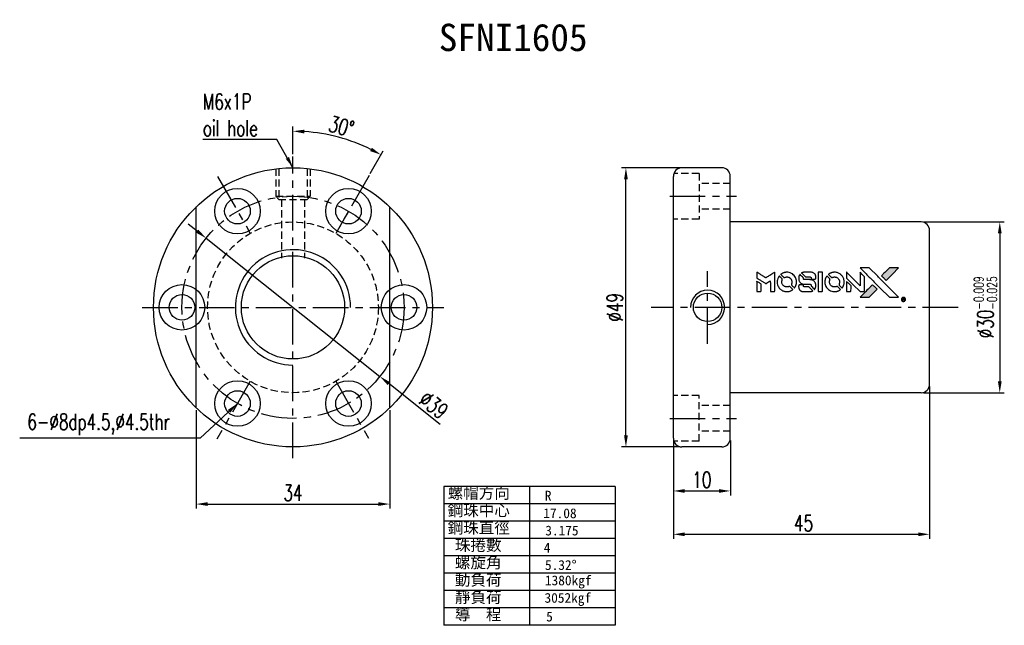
# Model space of a CAD drawing. Extents: x 81 to 689, y -211 to 131.
import ezdxf
from ezdxf.enums import TextEntityAlignment as Align

# ---------------------------------------------------------------- set-up
doc = ezdxf.new("R2010")
doc.units = 0
doc.header["$MEASUREMENT"] = 0
doc.linetypes.add('CENTER', pattern=[2, 1.25, -0.25, 0.25, -0.25])
doc.linetypes.add('HIDDEN', pattern=[0.375, 0.25, -0.125])
doc.layers.get('0').update_dxf_attribs({"linetype": 'CONTINUOUS'})
doc.layers.add('CL', color=1, linetype='CENTER')
doc.layers.add('HID', color=2, linetype='HIDDEN')
doc.styles.add('CHN', font='SIMPLEX.shx', dxfattribs={"width": 0.7, "bigfont": 'CHINESET.shx'})
doc.styles.add('T', font='KAIU.TTF')
doc.dimstyles.get("Standard").update_dxf_attribs({"dimscale": 0, "dimtxt": 4, "dimasz": 3, "dimexe": 1, "dimexo": 0.5, "dimgap": 1, "dimtad": 1, "dimdsep": 46, "dimtxsty": 'CHN', "dimcen": 0.09, "dimclrd": 256, "dimclre": 256, "dimclrt": 256, "dimadec": 0, "dimazin": 0, "dimtp": 1, "dimtm": 1, "dimtfac": 0.6, "dimtix": 1, "dimtmove": 2, "dimatfit": 3, "dimfxl": 1, "dimtvp": 0.85, "dimtolj": 1, "dimarcsym": 0})

# ---------------------------------------------------------------- blocks, each defined once
blk = doc.blocks.new('*D6')
at = {"color": 0, "lineweight": -2, "transparency": 16777216}
for p, q in [((674.4, 95.86), (688.62, 95.86)), ((687.82, 93.86), (687.82, 67.86)), ((674.4, 65.86), (688.62, 65.86))]:
    blk.add_line(p, q, dxfattribs=at)
at = {"color": 0, "transparency": 16777216}
for points in [[(687.49, 93.86), (688.15, 93.86), (687.82, 95.86)], [(687.49, 67.86), (688.15, 67.86), (687.82, 65.86)]]:
    blk.add_solid(points, dxfattribs=at)
at = {"color": 0, "transparency": 16777216, "insert": (685.3, 80.86), "char_height": 2.8, "attachment_point": 5, "rotation": 90, "style": 'CHN'}
blk.add_mtext('\\A1;%%C30{\\H1.68;\\S-0.009^ -0.025;}', dxfattribs=at)
blk = doc.blocks.new('*D7')
at = {"color": 0, "lineweight": -2, "transparency": 16777216}
for p, q in [((546.85, 94.25), (545.29, 95.49)), ((548.42, 93), (578.94, 68.73)), ((589.51, 60.32), (580.51, 67.48))]:
    blk.add_line(p, q, dxfattribs=at)
at = {"color": 0, "transparency": 16777216}
for points in [[(547.06, 94.51), (546.64, 93.98), (548.42, 93)], [(580.71, 67.74), (580.3, 67.22), (578.94, 68.73)]]:
    blk.add_solid(points, dxfattribs=at)
at = {"color": 0, "transparency": 16777216, "insert": (588.39, 63.71), "char_height": 2.8, "attachment_point": 5, "rotation": 321.5056, "style": 'CHN'}
blk.add_mtext('\\A1;∅39', dxfattribs=at)
blk = doc.blocks.new('*D2')
at = {"color": 0, "lineweight": -2, "transparency": 16777216}
for p, q in [((630.5, 57.46), (630.5, 47.82)), ((640.5, 57.46), (640.5, 47.82)), ((632.5, 48.62), (638.5, 48.62))]:
    blk.add_line(p, q, dxfattribs=at)
at = {"color": 0, "transparency": 16777216}
for points in [[(632.5, 48.95), (632.5, 48.29), (630.5, 48.62)], [(638.5, 48.95), (638.5, 48.29), (640.5, 48.62)]]:
    blk.add_solid(points, dxfattribs=at)
at = {"color": 0, "transparency": 16777216, "insert": (635.5, 50.58), "char_height": 2.8, "attachment_point": 5, "style": 'CHN'}
blk.add_mtext('\\A1;10', dxfattribs=at)
blk = doc.blocks.new('*D3')
at = {"color": 0, "lineweight": -2, "transparency": 16777216}
for p, q in [((675.5, 66.96), (675.5, 40.21)), ((630.5, 56.96), (630.5, 40.21)), ((632.5, 41.01), (673.5, 41.01))]:
    blk.add_line(p, q, dxfattribs=at)
at = {"color": 0, "transparency": 16777216}
for points in [[(632.5, 41.34), (632.5, 40.68), (630.5, 41.01)], [(673.5, 41.34), (673.5, 40.68), (675.5, 41.01)]]:
    blk.add_solid(points, dxfattribs=at)
at = {"color": 0, "transparency": 16777216, "insert": (653, 42.97), "char_height": 2.8, "attachment_point": 5, "style": 'CHN'}
blk.add_mtext('\\A1;{\\fPMingLiU|b0|i0|c136|p18;\\H0.71429x;\\W1;\\C256; }45', dxfattribs=at)
blk = doc.blocks.new('*D4')
at = {"color": 0, "lineweight": -2, "transparency": 16777216}
for p, q in [((631.6, 105.36), (621.36, 105.36)), ((622.16, 58.36), (622.16, 103.36)), ((631.6, 56.36), (621.36, 56.36))]:
    blk.add_line(p, q, dxfattribs=at)
at = {"color": 0, "transparency": 16777216}
for points in [[(621.83, 103.36), (622.49, 103.36), (622.16, 105.36)], [(621.83, 58.36), (622.49, 58.36), (622.16, 56.36)]]:
    blk.add_solid(points, dxfattribs=at)
at = {"color": 0, "transparency": 16777216, "insert": (620.2, 80.86), "char_height": 2.8, "attachment_point": 5, "rotation": 90, "style": 'CHN'}
blk.add_mtext('\\A1;%%C49', dxfattribs=at)
blk = doc.blocks.new('*D5')
at = {"color": 0, "lineweight": -2, "transparency": 16777216}
for p, q in [((563.68, 107.76), (563.68, 112.59)), ((577.26, 104.38), (579.54, 108.34))]:
    blk.add_line(p, q, dxfattribs=at)
blk.add_arc((563.68, 80.86), 30.93, 63.7056, 86.2944, dxfattribs=at)
at = {"color": 0, "transparency": 16777216}
for points in [[(565.67, 111.39), (565.69, 112.06), (563.68, 111.79)], [(577.54, 108.89), (577.22, 108.3), (579.14, 107.65)]]:
    blk.add_solid(points, dxfattribs=at)
at = {"color": 0, "transparency": 16777216, "insert": (572.19, 112.63), "char_height": 2.8, "attachment_point": 5, "rotation": 345, "style": 'CHN'}
blk.add_mtext('\\A1;30°', dxfattribs=at)
blk = doc.blocks.new('*D8')
at = {"color": 0, "lineweight": -2, "transparency": 16777216}
for p, q in [((546.68, 62.82), (546.68, 45.52)), ((580.68, 62.82), (580.68, 45.52)), ((548.68, 46.32), (578.68, 46.32))]:
    blk.add_line(p, q, dxfattribs=at)
at = {"color": 0, "transparency": 16777216}
for points in [[(548.68, 46.65), (548.68, 45.99), (546.68, 46.32)], [(578.68, 46.65), (578.68, 45.99), (580.68, 46.32)]]:
    blk.add_solid(points, dxfattribs=at)
at = {"color": 0, "transparency": 16777216, "insert": (563.68, 48.28), "char_height": 2.8, "attachment_point": 5, "style": 'CHN'}
blk.add_mtext('\\A1;34', dxfattribs=at)

msp = doc.modelspace()

# ---------------------------------------------------------------- hatches: boundary and pattern name
at = {"linetype": 'Continuous'}
h = msp.add_hatch(color=0, dxfattribs=at)
h.dxf.hatch_style = 1
h.paths.add_polyline_path([(670.052, 87.807), (669.247, 87.807), (668.442, 87.807), (667.748, 87.108, 0.000288), (667.482, 86.84, 0.000479), (667.258, 86.613, 0.000013), (667.056, 86.408, 0.197177), (667.054, 86.405, 0.1112764), (667.055, 86.403, 0.0015954), (667.3, 86.155, 0.0005055), (667.453, 86.002), (667.852, 85.603), (668.952, 86.705)])
h.paths.add_polyline_path([(665.577, 83.332), (666.282, 84.037), (665.882, 84.437, 0.000476), (665.729, 84.59, 0.0015067), (665.48, 84.836, 0.2256647), (665.477, 84.836, 0.0011115), (665.14, 84.501, 0.0003511), (664.932, 84.292, 0.000108), (664.05, 83.407, 0.0006916), (663.605, 82.958, 0.0000771), (663.297, 82.647, 0.1975269), (663.292, 82.636, 0.2961744), (663.296, 82.632, 0.0041949), (663.69, 82.627, 0.0005293), (664.083, 82.627), (664.873, 82.627)])

# ---------------------------------------------------------------- linework, layer by layer
at = {"color": 0, "ltscale": 5}
for p, q in [((630.496, 57.863), (630.496, 103.863)), ((638.996, 105.363), (631.996, 105.363)), ((640.496, 57.863), (640.496, 103.863)), ((546.678, 63.22), (546.678, 98.505)), ((573.428, 97.75), (571.178, 93.853)), ((580.678, 63.22), (580.678, 98.505)), ((673.996, 95.863), (640.496, 95.863)), ((675.496, 67.363), (675.496, 94.363)), ((673.996, 65.863), (640.496, 65.863)), ((638.996, 56.363), (631.996, 56.363))]:
    msp.add_line(p, q, dxfattribs=at)
at = {"color": 0}
for p, q in [((620.246, 49.434), (590.148, 49.434)), ((590.148, 49.434), (590.148, 25.033)), ((605.197, 49.434), (605.197, 25.033)), ((620.246, 49.434), (620.246, 25.033)), ((620.246, 46.384), (590.148, 46.384)), ((620.246, 43.334), (590.148, 43.334)), ((620.246, 40.284), (590.148, 40.284)), ((620.246, 37.234), (590.148, 37.234)), ((620.246, 34.183), (590.148, 34.183)), ((620.246, 31.133), (590.148, 31.133)), ((620.246, 28.083), (590.148, 28.083)), ((620.246, 25.033), (590.148, 25.033))]:
    msp.add_line(p, q, dxfattribs=at)
for points in [[(645.132, 86.517), (645.132, 86.004), (645.272, 85.918, -0.000297), (645.358, 85.865, -0.000037), (645.546, 85.75, -0.000043), (645.769, 85.614, -0.000036), (646.007, 85.468, 0.000044), (646.24, 85.325, 0.000063), (646.447, 85.198, 0.000035), (646.621, 85.091, 0.0009), (646.669, 85.062), (646.737, 85.021), (646.828, 85.076, 0.001175), (646.88, 85.108, 0.000208), (646.977, 85.168, 0.000225), (647.09, 85.239, 0.000203), (647.208, 85.313, -0.000711), (647.32, 85.383, -0.001119), (647.417, 85.442, -0.000263), (647.502, 85.494, -0.04589), (647.511, 85.499, -0.519312), (647.519, 85.493, -0.001914), (647.522, 85.356, -0.003124), (647.523, 85.129, -0.000285), (647.524, 84.564), (647.524, 83.625), (647.851, 83.625, 0.001727), (648.086, 83.626, 0.025279), (648.169, 83.631, 0.073886), (648.217, 83.643, 0.07426), (648.26, 83.669, 0.03264), (648.271, 83.68, 0.01784), (648.283, 83.694, 0.017712), (648.294, 83.709, 0.026854), (648.302, 83.723), (648.32, 83.756), (648.322, 85.394), (648.324, 87.032), (648.306, 87.021, -0.004595), (648.293, 87.013, -0.00016), (648.243, 86.982, -0.000298), (648.184, 86.945, -0.000208), (648.118, 86.904, 0.000986), (647.923, 86.782, 0.00025), (647.606, 86.585, 0.000268), (647.269, 86.373, 0.000436), (646.983, 86.193, -0.002932), (646.888, 86.134, -0.004718), (646.807, 86.086, -0.001113), (646.736, 86.044, -0.227179), (646.728, 86.043, -0.045982), (646.72, 86.047, -0.000145), (646.624, 86.106, -0.000825), (646.516, 86.173, -0.000517), (646.39, 86.251, 0.000056), (645.957, 86.52, 0.000289), (645.718, 86.669, 0.000481), (645.539, 86.779, 0.000418), (645.352, 86.894), (645.132, 87.029)], [(650.244, 87.014, 0.024131), (650.099, 86.991, 0.022344), (649.952, 86.955, 0.021883), (649.806, 86.904, 0.020884), (649.663, 86.84, 0.010669), (649.582, 86.797, 0.010389), (649.502, 86.751, 0.010913), (649.431, 86.706, 0.022227), (649.377, 86.666), (649.357, 86.65), (649.615, 86.397, 0.002452), (649.715, 86.299, 0.003628), (649.805, 86.215, 0.001662), (649.881, 86.143, 0.070159), (649.9, 86.13, 0.047671), (649.914, 86.125, 0.018624), (649.935, 86.12, 0.017921), (649.959, 86.116, 0.018804), (649.983, 86.113, 0.018255), (650.015, 86.113, 0.041312), (650.039, 86.115, 0.037164), (650.065, 86.122, 0.012342), (650.1, 86.135, -0.015101), (650.186, 86.167, -0.035998), (650.252, 86.184, -0.033244), (650.323, 86.192, -0.011249), (650.426, 86.194, -0.004059), (650.511, 86.193, -0.019693), (650.559, 86.191, -0.027943), (650.598, 86.185, -0.014411), (650.646, 86.173, -0.033089), (650.761, 86.134, -0.033887), (650.869, 86.08, -0.034021), (650.969, 86.012, -0.033942), (651.058, 85.931, -0.02816), (651.138, 85.839, -0.035032), (651.2, 85.744, -0.035269), (651.249, 85.642, -0.029196), (651.286, 85.528, -0.037862), (651.31, 85.396, -0.043657), (651.312, 85.269, -0.043064), (651.292, 85.141, -0.035184), (651.25, 85.01, 0.033699), (651.23, 84.947, 0.052815), (651.222, 84.892, 0.059167), (651.226, 84.84, 0.058972), (651.242, 84.791, 0.059208), (651.265, 84.753, 0.021125), (651.307, 84.705, 0.008691), (651.385, 84.625, 0.000851), (651.577, 84.437, 0.001873), (651.675, 84.341, 0.013884), (651.723, 84.297, 0.022355), (651.752, 84.274, 0.341453), (651.765, 84.274, 0.073011), (651.789, 84.301, 0.004587), (651.848, 84.391, 0.00748), (651.905, 84.484, 0.016837), (651.945, 84.557, 0.028606), (652.023, 84.735, 0.031352), (652.078, 84.914, 0.031004), (652.11, 85.101, 0.0268), (652.12, 85.3, 0.026698), (652.109, 85.511, 0.03002), (652.075, 85.711, 0.030357), (652.018, 85.904, 0.028554), (651.937, 86.092, 0.062944), (651.704, 86.442, 0.062206), (651.391, 86.724, 0.062448), (651.019, 86.919, 0.064355), (650.614, 87.014, 0.017377), (650.533, 87.02, 0.008369), (650.429, 87.021, 0.008367), (650.325, 87.019, 0.01757)], [(652.677, 86.578, 0.023289), (652.626, 86.497, 0.026845), (652.584, 86.415, 0.026047), (652.551, 86.327, 0.019751), (652.523, 86.228, 0.013249), (652.511, 86.172, 0.025169), (652.505, 86.126, 0.016532), (652.502, 86.069, 0.002937), (652.502, 85.961, 0.003317), (652.502, 85.866, 0.011808), (652.504, 85.805, 0.01777), (652.509, 85.759, 0.021476), (652.516, 85.716, 0.04325), (652.573, 85.536, 0.045753), (652.658, 85.371, 0.04649), (652.771, 85.228, 0.047672), (652.907, 85.109, 0.025315), (652.966, 85.071, 0.015208), (653.039, 85.032, 0.01512), (653.115, 84.997, 0.022488), (653.184, 84.971, 0.027857), (653.291, 84.944, 0.034138), (653.393, 84.93, 0.014286), (653.55, 84.925, 0.00124), (653.948, 84.924, -0.00103), (654.192, 84.923, -0.002552), (654.37, 84.922, -0.001594), (654.506, 84.919, -0.047676), (654.54, 84.915, -0.085307), (654.599, 84.892, -0.097789), (654.644, 84.85, -0.085947), (654.674, 84.79, -0.051339), (654.688, 84.712, 0.014634), (654.691, 84.685, 0.015028), (654.696, 84.658, 0.014927), (654.701, 84.636, 0.059415), (654.706, 84.623, 0.070595), (654.727, 84.594, 0.00028), (655.009, 84.31, 0.000111), (655.297, 84.018, 0.200239), (655.309, 84.013, 0.268906), (655.317, 84.018, 0.001866), (655.357, 84.088, 0.007532), (655.394, 84.155, 0.017818), (655.418, 84.207, 0.013256), (655.442, 84.264, 0.011636), (655.463, 84.325, 0.011528), (655.481, 84.387, 0.012303), (655.496, 84.449, 0.0423), (655.509, 84.545, 0.013657), (655.512, 84.69, 0.013857), (655.507, 84.835, 0.037428), (655.493, 84.937, 0.014927), (655.476, 85.005, 0.0122), (655.454, 85.077, 0.012518), (655.43, 85.144, 0.023062), (655.406, 85.197, 0.065961), (655.277, 85.388, 0.06055), (655.098, 85.546, 0.059676), (654.885, 85.658, 0.060497), (654.652, 85.716, 0.025683), (654.602, 85.719, 0.001528), (654.451, 85.722, 0.002124), (654.261, 85.723, 0.001173), (654.028, 85.724, -0.000809), (653.62, 85.724, -0.017164), (653.499, 85.729, -0.063931), (653.436, 85.742, -0.108429), (653.39, 85.77, -0.052941), (653.364, 85.8, -0.063675), (653.346, 85.834, -0.050562), (653.336, 85.877, -0.020337), (653.329, 85.938, 0.009897), (653.326, 85.975, 0.016482), (653.322, 86.006, 0.019019), (653.317, 86.03, 0.06043), (653.311, 86.046, 0.076267), (653.285, 86.081, 0.00054), (653.019, 86.345, 0.000307), (652.746, 86.613, 0.142594), (652.724, 86.625, 0.232419), (652.718, 86.624, 0.022995), (652.706, 86.613, 0.024627), (652.692, 86.597, 0.015407)], [(653.42, 87.017, 0.018538), (653.369, 87.011, 0.010695), (653.308, 86.999, 0.01068), (653.247, 86.985, 0.017678), (653.197, 86.97, 0.013849), (653.14, 86.949, 0.011814), (653.08, 86.924, 0.004513), (653.026, 86.899, 0.290035), (653.02, 86.89, 0.196418), (653.022, 86.886, 0.000124), (653.12, 86.787, 0.001477), (653.229, 86.676, 0.000898), (653.359, 86.546), (653.697, 86.207), (654.121, 86.205, -0.001471), (654.441, 86.203, -0.028714), (654.54, 86.196, -0.097073), (654.595, 86.178, -0.084199), (654.643, 86.139, -0.042698), (654.665, 86.109, -0.053912), (654.68, 86.077, -0.051004), (654.689, 86.041, -0.032967), (654.691, 85.999, 0.00807), (654.692, 85.978, 0.003023), (654.693, 85.947, 0.002994), (654.695, 85.914, 0.003629), (654.696, 85.883), (654.702, 85.811), (655.026, 85.811, 0.001618), (655.181, 85.811, 0.005206), (655.284, 85.813, 0.00535), (655.355, 85.816, 0.060675), (655.383, 85.821, 0.048484), (655.399, 85.827, 0.02389), (655.417, 85.838, 0.022812), (655.436, 85.851, 0.02462), (655.453, 85.866, 0.061781), (655.486, 85.907, 0.080179), (655.504, 85.951, 0.048561), (655.513, 86.015, 0.010021), (655.515, 86.127, 0.016602), (655.51, 86.278, 0.031409), (655.494, 86.399, 0.036474), (655.466, 86.504, 0.03439), (655.422, 86.606, 0.065928), (655.31, 86.767, 0.069066), (655.162, 86.89, 0.065697), (654.979, 86.973, 0.051559), (654.765, 87.014, 0.020904), (654.651, 87.02, 0.000451), (654.09, 87.021, 0.000419), (653.527, 87.022, 0.022759)], [(655.905, 85.326), (655.907, 83.629), (656.24, 83.629), (656.573, 83.629), (656.612, 83.649, 0.071429), (656.645, 83.672, 0.054799), (656.674, 83.706, 0.053585), (656.695, 83.746, 0.060698), (656.706, 83.788, 0.033975), (656.711, 83.858, 0.000112), (656.711, 84.721, 0.000726), (656.709, 85.565, 0.001084), (656.706, 86.304), (656.7, 87.023), (656.302, 87.023), (655.903, 87.023)], [(658.612, 87.014, 0.023681), (658.471, 86.992, 0.022402), (658.33, 86.957, 0.021929), (658.19, 86.909, 0.020503), (658.052, 86.847, 0.013745), (657.973, 86.806, 0.009767), (657.887, 86.755, 0.009658), (657.808, 86.705, 0.027804), (657.757, 86.666), (657.738, 86.649), (657.987, 86.4, 0.002053), (658.107, 86.281, 0.006738), (658.188, 86.203, 0.007826), (658.245, 86.151, 0.063909), (658.275, 86.131, 0.061532), (658.319, 86.116, 0.068674), (658.365, 86.112, 0.052072), (658.419, 86.121, 0.019648), (658.492, 86.144, -0.018366), (658.582, 86.172, -0.0288), (658.661, 86.189, -0.029061), (658.741, 86.197, -0.019155), (658.833, 86.197, -0.053809), (659.033, 86.167, -0.058833), (659.215, 86.096, -0.058566), (659.376, 85.984, -0.052525), (659.514, 85.834, -0.044733), (659.592, 85.707, -0.040573), (659.649, 85.564, -0.041123), (659.681, 85.416, -0.04951), (659.686, 85.273, -0.017369), (659.679, 85.206, -0.024255), (659.668, 85.147, -0.023787), (659.652, 85.088, -0.015798), (659.627, 85.023, 0.010631), (659.611, 84.982, 0.033653), (659.603, 84.953, 0.037806), (659.599, 84.925, 0.016307), (659.598, 84.888, 0.068179), (659.608, 84.816, 0.095747), (659.637, 84.758, 0.033418), (659.705, 84.681, 0.002133), (659.921, 84.47, 0.001452), (660.042, 84.353, 0.012393), (660.098, 84.302, 0.020479), (660.132, 84.275, 0.344362), (660.145, 84.275, 0.074287), (660.172, 84.305, 0.005454), (660.23, 84.396, 0.008391), (660.289, 84.493, 0.017097), (660.33, 84.571, 0.027375), (660.399, 84.732, 0.02835), (660.449, 84.898, 0.027723), (660.48, 85.071, 0.023913), (660.494, 85.256, 0.027047), (660.489, 85.478, 0.031685), (660.459, 85.687, 0.032425), (660.403, 85.886, 0.031013), (660.322, 86.079, 0.037914), (660.187, 86.307, 0.040153), (660.02, 86.508, 0.039834), (659.823, 86.681, 0.036173), (659.594, 86.827, 0.040752), (659.369, 86.925, 0.035885), (659.122, 86.991, 0.035491), (658.866, 87.021, 0.037615)], [(660.893, 86.524), (660.893, 86.009), (662.087, 84.817), (663.281, 83.625), (663.613, 83.627, 0.0008), (663.827, 83.629, 0.010795), (663.905, 83.631, 0.030495), (663.948, 83.636, 0.080372), (663.978, 83.646, 0.03816), (664.006, 83.664, 0.041799), (664.03, 83.686, 0.042486), (664.05, 83.711, 0.042078), (664.066, 83.74, 0.099276), (664.075, 83.78, 0.003302), (664.078, 83.946, 0.002586), (664.079, 84.236, 0.000204), (664.078, 85.007), (664.075, 86.243), (663.678, 86.639), (663.281, 87.035), (663.277, 85.847), (663.273, 84.66), (662.104, 85.834, 0.000253), (661.655, 86.286, 0.000412), (661.273, 86.668, 0.000041), (660.931, 87.01, 0.041338), (660.914, 87.024), (660.893, 87.04)], [(664.239, 86.839, -0.000056), (664.721, 86.356, -0.000021), (665.397, 85.678, -0.000021), (666.133, 84.94, -0.000025), (666.823, 84.249), (668.441, 82.627), (669.242, 82.629), (670.044, 82.631), (668.963, 83.719, 0.000274), (668.443, 84.242, 0.000123), (667.76, 84.928, 0.000121), (667.037, 85.653, 0.000165), (666.384, 86.307), (664.886, 87.807), (664.08, 87.807), (663.273, 87.807)], [(667.748, 87.108, 0.000288), (667.482, 86.84, 0.000479), (667.258, 86.613, 0.000013), (667.056, 86.408, 0.197177), (667.054, 86.405, 0.197497), (667.056, 86.402, 0.00004), (667.172, 86.285, 0.000836), (667.3, 86.155, 0.000505), (667.453, 86.002), (667.852, 85.603), (668.952, 86.705), (670.052, 87.807), (669.247, 87.807), (668.442, 87.807)], [(645.132, 84.528), (645.132, 83.625), (645.461, 83.625, 0.000842), (645.67, 83.625, 0.010591), (645.749, 83.627, 0.028995), (645.793, 83.632, 0.069543), (645.825, 83.642, 0.051063), (645.854, 83.659, 0.039932), (645.882, 83.683, 0.039414), (645.905, 83.712, 0.045845), (645.923, 83.743, 0.094811), (645.931, 83.775, 0.007124), (645.934, 83.863, 0.004713), (645.935, 84.015, 0.000534), (645.935, 84.357), (645.935, 84.943), (645.852, 84.994, 0.000828), (645.611, 85.143, 0.000879), (645.374, 85.288, 0.000048), (645.142, 85.429, 0.137596), (645.135, 85.431, 0.413028), (645.134, 85.429, 0.000016), (645.133, 85.166, 0.000623), (645.132, 84.874, 0.000374)], [(649.047, 86.324, 0.064158), (648.837, 85.93, 0.06356), (648.733, 85.495, 0.064004), (648.742, 85.05, 0.066747), (648.863, 84.629, 0.04321), (649.007, 84.365, 0.044737), (649.193, 84.134, 0.044901), (649.416, 83.94, 0.044184), (649.672, 83.788, 0.026293), (649.866, 83.706, 0.033344), (650.053, 83.653, 0.033227), (650.246, 83.625, 0.025815), (650.458, 83.619, 0.023119), (650.661, 83.634, 0.031044), (650.842, 83.667, 0.031337), (651.017, 83.722, 0.024258), (651.199, 83.802, 0.015622), (651.263, 83.837, 0.008495), (651.34, 83.883, 0.008415), (651.412, 83.93, 0.020814), (651.463, 83.968), (651.487, 83.987), (651.243, 84.233, 0.002843), (651.06, 84.416, 0.033917), (650.984, 84.482, 0.087906), (650.927, 84.51, 0.073302), (650.861, 84.52, 0.022047), (650.828, 84.518, 0.026465), (650.798, 84.514, 0.022233), (650.764, 84.506, 0.009985), (650.721, 84.492, -0.039011), (650.563, 84.453, -0.044398), (650.408, 84.441, -0.045096), (650.256, 84.456, -0.04265), (650.106, 84.499, -0.071154), (649.894, 84.616, -0.068827), (649.721, 84.788, -0.068713), (649.6, 85.002, -0.070507), (649.544, 85.238, -0.028605), (649.54, 85.339, -0.031418), (649.548, 85.437, -0.031044), (649.568, 85.534, -0.02668), (649.601, 85.633, 0.038913), (649.619, 85.691, 0.043732), (649.627, 85.749, 0.047754), (649.625, 85.803, 0.075756), (649.611, 85.847, 0.07294), (649.596, 85.869, 0.003456), (649.534, 85.936, 0.005023), (649.452, 86.022, 0.002422), (649.346, 86.13, 0.000819), (649.25, 86.226, 0.001349), (649.169, 86.307, 0.0001), (649.095, 86.38, 0.205335), (649.092, 86.381, 0.219821), (649.09, 86.38, 0.002494), (649.077, 86.364, 0.007089), (649.063, 86.346, 0.004494)], [(652.632, 84.821, 0.065483), (652.593, 84.802, 0.053271), (652.558, 84.772, 0.052018), (652.528, 84.734, 0.0556), (652.508, 84.692, 0.036839), (652.501, 84.665, 0.026922), (652.496, 84.633, 0.016905), (652.494, 84.59, 0.004317), (652.494, 84.52, 0.016369), (652.5, 84.373, 0.029936), (652.515, 84.255, 0.03418), (652.543, 84.151, 0.031327), (652.585, 84.048, 0.046935), (652.661, 83.922, 0.054053), (652.757, 83.819, 0.053701), (652.872, 83.738, 0.045364), (653.01, 83.678, 0.032479), (653.131, 83.647, 0.03386), (653.254, 83.631, 0.013578), (653.447, 83.626, 0.001155), (653.943, 83.627, 0.000413), (654.369, 83.629, 0.005008), (654.533, 83.632, 0.013199), (654.626, 83.637, 0.033956), (654.692, 83.647, 0.013909), (654.761, 83.664, 0.010864), (654.834, 83.686, 0.010938), (654.902, 83.709, 0.028702), (654.948, 83.73), (654.983, 83.748), (654.641, 84.095), (654.299, 84.442), (653.899, 84.441, -0.001504), (653.728, 84.442, -0.00328), (653.597, 84.443, -0.001901), (653.495, 84.445, -0.061333), (653.47, 84.449, -0.063621), (653.435, 84.464, -0.048633), (653.402, 84.488, -0.046769), (653.372, 84.519, -0.047961), (653.349, 84.555, -0.02678), (653.336, 84.585, -0.050957), (653.329, 84.611, -0.029398), (653.325, 84.646, -0.00401), (653.323, 84.719), (653.319, 84.837), (652.997, 84.836, 0.001061), (652.805, 84.836, 0.009147), (652.719, 84.834, 0.020721), (652.668, 84.83, 0.051619)], [(657.421, 86.321, 0.018008), (657.373, 86.247, 0.009842), (657.319, 86.154, 0.009807), (657.269, 86.058, 0.015716), (657.23, 85.973, 0.048467), (657.134, 85.67, 0.045841), (657.096, 85.347, 0.046006), (657.118, 85.025, 0.049638), (657.199, 84.72, 0.064819), (657.408, 84.324, 0.06695), (657.711, 84, 0.066691), (658.089, 83.766, 0.063505), (658.522, 83.636, 0.03135), (658.632, 83.624, 0.010439), (658.795, 83.621, 0.010391), (658.958, 83.624, 0.032408), (659.067, 83.636, 0.015696), (659.195, 83.662, 0.018095), (659.316, 83.695, 0.018551), (659.43, 83.736, 0.018352), (659.542, 83.786, 0.015568), (659.616, 83.825, 0.009832), (659.7, 83.875, 0.009795), (659.778, 83.926, 0.023727), (659.834, 83.967), (659.856, 83.985), (659.612, 84.233, 0.001528), (659.474, 84.372, 0.010022), (659.403, 84.441, 0.019586), (659.357, 84.48, 0.061865), (659.322, 84.501, 0.055054), (659.27, 84.518, 0.061607), (659.217, 84.522, 0.048725), (659.156, 84.513, 0.020221), (659.075, 84.49, -0.017722), (658.988, 84.464, -0.02685), (658.911, 84.449, -0.02759), (658.834, 84.442, -0.020233), (658.749, 84.443, -0.04793), (658.586, 84.467, -0.048386), (658.43, 84.521, -0.047866), (658.287, 84.605, -0.044964), (658.159, 84.716, -0.04333), (658.052, 84.849, -0.050921), (657.975, 84.992, -0.051473), (657.93, 85.146, -0.0459), (657.915, 85.312, -0.019014), (657.918, 85.392, -0.024114), (657.927, 85.466, -0.025081), (657.943, 85.536, -0.023892), (657.966, 85.605, 0.008624), (657.986, 85.659, 0.026486), (657.997, 85.697, 0.035074), (658.002, 85.73, 0.02756), (658.003, 85.765, 0.087163), (657.992, 85.822, 0.073291), (657.961, 85.876, 0.028074), (657.894, 85.952, 0.002594), (657.717, 86.131), (657.465, 86.383)], [(660.893, 84.524), (660.893, 83.624), (661.228, 83.627), (661.563, 83.629), (661.602, 83.653, 0.03146), (661.62, 83.665, 0.026444), (661.637, 83.681, 0.026444), (661.652, 83.698, 0.031457), (661.665, 83.716), (661.689, 83.754), (661.691, 84.2), (661.693, 84.645), (661.299, 85.034, 0.000745), (661.148, 85.183, 0.001228), (661.019, 85.309, 0.000087), (660.903, 85.421, 0.195134), (660.899, 85.423, 0.412117), (660.896, 85.42, 0.000048), (660.895, 85.159, 0.00109), (660.893, 84.868, 0.000653)], [(664.932, 84.292, 0.000108), (664.05, 83.407, 0.000692), (663.604, 82.958, 0.000077), (663.297, 82.647, 0.197527), (663.292, 82.636, 0.410182), (663.298, 82.631, 0.000493), (663.462, 82.629, 0.002424), (663.69, 82.627, 0.000529), (664.082, 82.627), (664.873, 82.627), (665.577, 83.332), (666.282, 84.037), (665.882, 84.437, 0.000476), (665.729, 84.59, 0.000789), (665.599, 84.719, 0.000035), (665.481, 84.836, 0.19758), (665.478, 84.837, 0.198396), (665.475, 84.836, 0.000019), (665.316, 84.677, 0.000582), (665.14, 84.501, 0.000351)], [(670.818, 82.599, 0.082374), (670.715, 82.552, 0.083404), (670.633, 82.474, 0.082663), (670.58, 82.373, 0.07897), (670.562, 82.259, 0.084941), (670.584, 82.131, 0.08953), (670.647, 82.02, 0.090743), (670.743, 81.939, 0.090193), (670.863, 81.898, 0.10067), (670.998, 81.904, 0.099454), (671.121, 81.963, 0.097736), (671.213, 82.065, 0.09365), (671.261, 82.197, 0.07584), (671.262, 82.298, 0.068415), (671.233, 82.398, 0.068328), (671.179, 82.487, 0.075277), (671.104, 82.555, 0.059367), (671.04, 82.587, 0.048986), (670.967, 82.606, 0.048519), (670.891, 82.61, 0.055347)], [(670.769, 82.251), (670.769, 82.049), (670.792, 82.049), (670.816, 82.049), (670.818, 82.134), (670.82, 82.219), (670.87, 82.222), (670.919, 82.224), (670.954, 82.17, -0.003356), (670.968, 82.147, -0.002757), (670.983, 82.122, -0.002784), (670.997, 82.099, -0.007382), (671.007, 82.083, 0.019487), (671.018, 82.063, 0.098302), (671.027, 82.054, 0.116932), (671.038, 82.05, 0.032798), (671.056, 82.049), (671.087, 82.049), (671.065, 82.087, 0.005748), (671.055, 82.105, 0.002522), (671.04, 82.128, 0.002495), (671.024, 82.153, 0.00334), (671.01, 82.176), (670.976, 82.227), (671.003, 82.241, 0.066516), (671.03, 82.26, 0.085926), (671.049, 82.284, 0.082934), (671.058, 82.313, 0.05747), (671.06, 82.348, 0.023576), (671.057, 82.369, 0.043538), (671.053, 82.385, 0.050891), (671.047, 82.398, 0.049897), (671.038, 82.41, 0.067884), (671.011, 82.432, 0.077412), (670.981, 82.445, 0.049266), (670.939, 82.451, 0.012208), (670.868, 82.453), (670.769, 82.453)], [(670.986, 82.389, -0.120545), (671.001, 82.37, -0.09136), (671.007, 82.344, -0.087576), (671.004, 82.317, -0.098026), (670.991, 82.293, -0.079907), (670.98, 82.283, -0.087697), (670.966, 82.277, -0.041371), (670.944, 82.274, -0.005557), (670.896, 82.272), (670.816, 82.269), (670.816, 82.337), (670.816, 82.405), (670.891, 82.405, -0.007471), (670.932, 82.405, -0.035301), (670.955, 82.402, -0.060486), (670.971, 82.397, -0.063546)]]:
    msp.add_lwpolyline(points, format="xyb", close=True, dxfattribs=at)
at = {"color": 0, "ltscale": 5}
for centre, radius in [((563.678, 80.863), 24.5), ((553.928, 97.75), 4), ((573.428, 97.75), 4), ((553.928, 97.75), 2.25), ((573.428, 97.75), 2.25), ((563.678, 80.863), 9.07), ((544.178, 80.863), 4), ((583.178, 80.863), 4), ((544.178, 80.863), 2.25), ((583.178, 80.863), 2.25), ((636.502, 80.863), 2.5), ((553.928, 63.975), 4), ((573.428, 63.975), 4), ((553.928, 63.975), 2.25), ((573.428, 63.975), 2.25)]:
    msp.add_circle(centre, radius, dxfattribs=at)
for centre, radius, start, end in [((631.996, 103.863), 1.5, 90, 180.00001), ((638.996, 103.863), 1.5, 0, 90), ((673.996, 94.363), 1.5, 0, 90), ((563.678, 80.863), 10.125, 0.00001, 270.00002), ((636.502, 80.863), 3, 270, 180), ((673.996, 67.363), 1.5, 270.00001, 0.00001), ((631.996, 57.863), 1.5, 180.00001, 270.00001), ((638.996, 57.863), 1.5, 270.00001, 0.00001)]:
    msp.add_arc(centre, radius, start, end, dxfattribs=at)
at = {"layer": 'CL', "color": 0, "ltscale": 5}
for p, q in [((563.678, 54.363), (563.678, 107.363)), ((550.428, 103.812), (556.178, 93.853)), ((577.058, 104.037), (571.178, 93.853)), ((629.85, 100.363), (641.576, 100.363)), ((636.502, 74.482), (636.502, 87.234)), ((537.178, 80.863), (590.178, 80.863)), ((680.496, 80.863), (626.567, 80.863)), ((556.178, 67.872), (550.33, 57.743)), ((571.178, 67.872), (576.928, 57.913)), ((629.85, 61.363), (641.576, 61.363))]:
    msp.add_line(p, q, dxfattribs=at)
msp.add_circle((563.678, 80.863), 19.5, dxfattribs=at)
at = {"layer": 'HID', "color": 0, "ltscale": 5}
for p, q in [((560.678, 105.178), (560.678, 100.363)), ((561.178, 105.178), (561.178, 99.786)), ((566.178, 105.178), (566.178, 99.786)), ((566.678, 105.178), (566.678, 100.363)), ((634.996, 104.363), (630.582, 104.363)), ((634.996, 104.363), (634.996, 96.363)), ((640.496, 102.613), (634.996, 102.613)), ((560.678, 100.363), (561.178, 99.786)), ((560.678, 100.363), (566.678, 100.363)), ((566.678, 100.363), (566.178, 99.786)), ((561.178, 99.786), (566.178, 99.786)), ((561.678, 99.786), (561.678, 89.497)), ((565.678, 99.786), (565.678, 89.497)), ((640.496, 98.113), (634.996, 98.113)), ((634.996, 96.363), (630.496, 96.363)), ((634.996, 65.363), (630.496, 65.363)), ((634.996, 57.363), (634.996, 65.363)), ((640.496, 63.613), (634.996, 63.613)), ((640.496, 59.113), (634.996, 59.113)), ((634.996, 57.363), (630.582, 57.363))]:
    msp.add_line(p, q, dxfattribs=at)
msp.add_circle((563.678, 80.863), 15, dxfattribs=at)

# ---------------------------------------------------------------- texts
at = {"color": 0, "style": 'T'}
msp.add_text('SFNI1605', height=4.8, dxfattribs=at).set_placement((602.353, 128.261), align=Align.MIDDLE)
for s, height, p in [('螺帽方向', 2, (590.855, 47.269)), ('R', 1.72, (607.912, 46.935)), ('鋼珠中心', 2, (590.855, 44.219)), ('17.08', 1.7203, (607.645, 43.845)), ('鋼珠直徑', 2, (590.855, 41.169)), ('3.175', 1.7203, (607.989, 40.815)), ('珠捲數', 2, (592.125, 38.118)), (' 4', 1.7203, (606.553, 37.786)), ('螺旋角', 2, (592.125, 35.068)), ('5.32%%d', 1.7203, (607.94, 34.756)), ('動負荷', 2, (592.125, 32.018)), ('1380kgf', 1.7203, (607.93, 32.06)), ('靜負荷', 2, (592.125, 28.968)), ('3052kgf', 1.7203, (607.859, 28.992)), ('導  程', 2, (592.125, 25.918)), ('5', 1.72, (608.155, 25.712))]:
    msp.add_text(s, height=height, dxfattribs=at).set_placement(p)
at = {"color": 0, "char_height": 2.8, "attachment_point": 7, "style": 'CHN'}
for s, insert in [('M6x1P\\Poil hole', (547.843, 110.91)), (' 6-%%C8dp4.5,%%C4.5thr', (515.676, 58.44))]:
    msp.add_mtext(s, dxfattribs=dict(at, insert=insert))

# ---------------------------------------------------------------- dimensions: what is measured, and where the dimension line sits
at = {"color": 0}
dim = msp.add_angular_dim_2l(base=(574.257, 109.927), line1=((563.678, 54.173), (563.678, 107.363)), line2=((577.058, 104.037), (571.178, 93.853)), dimstyle='STANDARD', override={"dimscale": 0.8, "dimtxt": 3.5, "dimasz": 2.5, "dimgap": 0.7, "dimclrd": 0, "dimclre": 0, "dimclrt": 0, "dimtp": 0.1, "dimtm": 0, "dimtmove": 0}, dxfattribs=at)
dim.commit()
dim.dimension.update_dxf_attribs({"geometry": '*D5', "text_midpoint": (572.191, 112.632)})
for base, p1, p2, override, picture, middle in [((622.161, 105.363), (631.996, 56.363), (631.996, 105.363), {"dimscale": 0.8, "dimtxt": 3.5, "dimasz": 2.5, "dimgap": 0.7, "dimclrd": 0, "dimclre": 0, "dimclrt": 0, "dimtp": 0.1, "dimtm": 0, "dimtmove": 0}, '*D4', (620.201, 80.863)), ((687.818, 65.863), (673.996, 95.863), (673.996, 65.863), {"dimscale": 0.8, "dimtxt": 3.5, "dimasz": 2.5, "dimgap": 0.7, "dimclrd": 0, "dimclre": 0, "dimclrt": 0, "dimtol": 1, "dimtp": -0.009, "dimtm": 0.025, "dimtdec": 3, "dimtmove": 0}, '*D6', (685.298, 80.863))]:
    dim = msp.add_linear_dim(base=base, p1=p1, p2=p2, angle=90, text='%%C<>', dimstyle='STANDARD', override=override, dxfattribs=at)
    dim.commit()
    dim.dimension.update_dxf_attribs({"geometry": picture, "text_midpoint": middle})
dim = msp.add_diameter_dim_2p(p1=(548.416, 93), p2=(578.94, 68.725), dimstyle='STANDARD', override={"dimscale": 0.8, "dimtxt": 3.5, "dimasz": 2.5, "dimgap": 0.7, "dimclrd": 0, "dimclre": 0, "dimclrt": 0, "dimtp": 0.1, "dimtm": 0, "dimtmove": 0}, dxfattribs=at)
dim.commit()
dim.dimension.update_dxf_attribs({"geometry": '*D7', "text_midpoint": (587.172, 62.179), "dimtype": 163})
dim = msp.add_linear_dim(base=(675.496, 41.01), p1=(630.496, 57.363), p2=(675.496, 67.363), text='{\\fPMingLiU|b0|i0|c136|p18;\\H0.71429x;\\W1;\\C256; }<>', dimstyle='STANDARD', override={"dimscale": 0.8, "dimtxt": 3.5, "dimasz": 2.5, "dimgap": 0.7, "dimclrd": 0, "dimclre": 0, "dimclrt": 0, "dimtp": 0.1, "dimtm": 0, "dimtmove": 0}, dxfattribs=at)
dim.commit()
dim.dimension.update_dxf_attribs({"geometry": '*D3', "text_midpoint": (652.996, 42.97)})
for base, p1, p2, picture, middle in [((580.678, 46.321), (546.678, 63.22), (580.678, 63.22), '*D8', (563.678, 48.281)), ((640.496, 48.621), (630.496, 57.863), (640.496, 57.863), '*D2', (635.496, 50.581))]:
    dim = msp.add_linear_dim(base=base, p1=p1, p2=p2, dimstyle='STANDARD', override={"dimscale": 0.8, "dimtxt": 3.5, "dimasz": 2.5, "dimgap": 0.7, "dimclrd": 0, "dimclre": 0, "dimclrt": 0, "dimtp": 0.1, "dimtm": 0, "dimtmove": 0}, dxfattribs=at)
    dim.commit()
    dim.dimension.update_dxf_attribs({"geometry": picture, "text_midpoint": middle})

# ---------------------------------------------------------------- leaders
at = {"color": 0, "annotation_type": 0, "has_hookline": 1, "hookline_direction": 1}
for points, text_width in [([(563.678, 105.363), (560.856, 110.35), (558.856, 110.35)], 10.453), ([(553.928, 63.975), (547.356, 57.88), (545.356, 57.88)], 29.12)]:
    msp.add_leader(points, dimstyle='STANDARD', override={"dimscale": 0.8, "dimtxt": 3.5, "dimasz": 2.5, "dimgap": 0.7, "dimclrd": 0, "dimclre": 0, "dimclrt": 0, "dimtp": 0.1, "dimtm": 0, "dimtmove": 0}, dxfattribs=dict(at, text_width=text_width))

doc.saveas('drawing.dxf')
